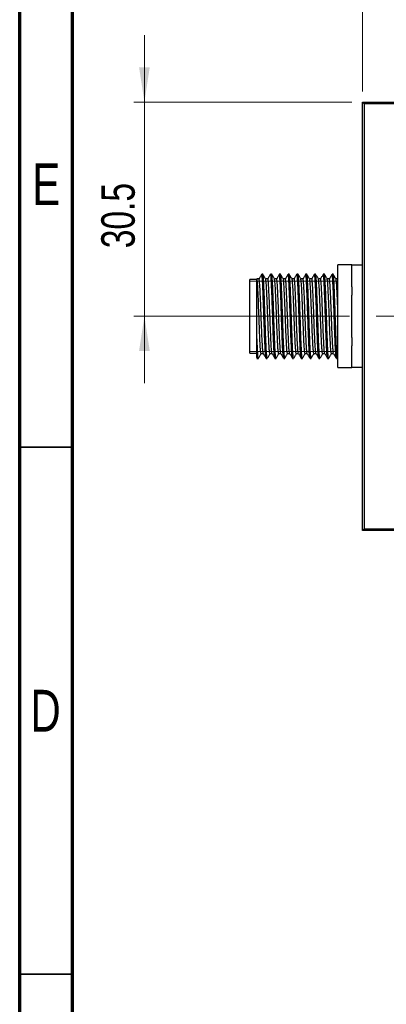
# Model space of a CAD drawing. Header units: millimetres. Extents: x 15 to 415, y 5 to 292.
# Tile 2 of 14: x 15 to 50, y 146 to 239. Entities that reach past the tile are written whole.
import ezdxf

# ---------------------------------------------------------------- set-up
doc = ezdxf.new("R2010")
doc.units = ezdxf.units.MM
doc.linetypes.add('CENTERX2', pattern=[20.32, 12.7, -2.54, 2.54, -2.54])
doc.styles.add('SLDTEXTSTYLE0', font='TXT', dxfattribs={"width": 0.75})
doc.dimstyles.new('SLDDIMSTYLE0', dxfattribs={"dimtxt": 3.175, "dimasz": 3.302, "dimexe": 0, "dimexo": 0.0625, "dimgap": 0.79375, "dimtad": 1, "dimdec": 1, "dimlfac": 1.5, "dimrnd": 1e-09, "dimzin": 4, "dimdsep": 46, "dimtxsty": 'SLDTEXTSTYLE0', "dimsah": 1, "dimcen": 0.09, "dimadec": 0, "dimazin": 1, "dimtfac": 1, "dimtdec": 1, "dimtofl": 0, "dimtmove": 0, "dimatfit": 3, "dimfxl": 1, "dimfrac": 2, "dimtolj": 1, "dimtzin": 12, "dimarcsym": 0})
doc.dimstyles.new('SLDDIMSTYLE1', dxfattribs={"dimtxt": 3.175, "dimasz": 3.302, "dimexe": 0, "dimexo": 0.0625, "dimgap": 0.79375, "dimtad": 1, "dimdec": 1, "dimlfac": 1.5, "dimrnd": 1e-09, "dimzin": 12, "dimdsep": 46, "dimtxsty": 'SLDTEXTSTYLE0', "dimsah": 1, "dimcen": 0.09, "dimadec": 0, "dimazin": 3, "dimtfac": 1, "dimtdec": 1, "dimtmove": 0, "dimatfit": 0, "dimfxl": 1, "dimfrac": 2, "dimtolj": 1, "dimtzin": 12, "dimarcsym": 0})

# ---------------------------------------------------------------- blocks, each defined once
blk = doc.blocks.new('_D_2')
at = {"color": 7, "linetype": 'Continuous', "lineweight": 0}
for p, q in [((47.493, 232.275), (47.493, 248.945)), ((190.159, 232.275), (190.159, 248.945)), ((47.493, 247.945), (190.159, 247.945))]:
    blk.add_line(p, q, dxfattribs=at)
at = {"color": 7, "linetype": 'Continuous', "lineweight": 18}
for points in [[(47.493, 247.945), (50.795, 247.437), (50.795, 248.453)], [(190.159, 247.945), (186.857, 248.453), (186.857, 247.437)]]:
    blk.add_solid(points, dxfattribs=at)
at = {"color": 7, "linetype": 'Continuous', "lineweight": 18, "insert": (123.71, 252.038), "char_height": 3.175, "attachment_point": 1, "style": 'SLDTEXTSTYLE0'}
blk.add_mtext('214.0', dxfattribs=at)
blk = doc.blocks.new('_D_4')
at = {"color": 7, "linetype": 'Continuous', "lineweight": 0}
for p, q in [((26.826, 231.275), (26.826, 237.625)), ((46.493, 231.275), (25.826, 231.275)), ((26.826, 210.942), (26.826, 231.275)), ((42.159, 210.942), (25.826, 210.942)), ((26.826, 210.942), (26.826, 204.592))]:
    blk.add_line(p, q, dxfattribs=at)
at = {"color": 7, "linetype": 'Continuous', "lineweight": 18}
for points in [[(26.826, 231.275), (27.334, 234.577), (26.318, 234.577)], [(26.826, 210.942), (26.318, 207.64), (27.334, 207.64)]]:
    blk.add_solid(points, dxfattribs=at)
at = {"color": 7, "linetype": 'Continuous', "lineweight": 18, "insert": (22.733, 217.397), "char_height": 3.175, "attachment_point": 1, "rotation": 90, "style": 'SLDTEXTSTYLE0'}
blk.add_mtext('30.5', dxfattribs=at)

msp = doc.modelspace()

# ---------------------------------------------------------------- linework, layer by layer
at = {"color": 7, "linetype": 'Continuous', "lineweight": 70}
for p, q in [((15, 5), (15, 292)), ((20, 10), (20, 287))]:
    msp.add_line(p, q, dxfattribs=at)
at = {"color": 7, "linetype": 'Continuous', "lineweight": 25}
for p, q in [((47.6594, 231.1085), (47.4927, 231.2751)), ((47.4927, 231.2751), (190.1594, 231.2751)), ((47.4927, 190.6085), (47.4927, 231.2751)), ((189.9927, 231.1085), (47.6594, 231.1085)), ((47.6594, 231.1085), (47.6594, 190.7751)), ((46.4927, 215.8173), (45.1594, 215.8173)), ((45.1594, 215.594), (45.1594, 215.8173)), ((45.1594, 213.9896), (45.1594, 215.594)), ((46.4927, 215.8173), (46.4927, 215.7535)), ((47.4927, 215.7751), (46.4927, 215.7751)), ((46.4927, 213.7432), (46.4927, 215.7535)), ((37.4927, 214.4418), (36.8261, 214.4418)), ((36.8261, 210.9418), (36.8261, 214.4418)), ((38.0553, 214.9418), (37.951, 214.9418)), ((38.8887, 214.9418), (38.7843, 214.9418)), ((39.722, 214.9418), (39.6177, 214.9418)), ((40.5553, 214.9418), (40.451, 214.9418)), ((41.3887, 214.9418), (41.2843, 214.9418)), ((42.222, 214.9418), (42.1177, 214.9418)), ((43.0553, 214.9418), (42.951, 214.9418)), ((43.8887, 214.9418), (43.7843, 214.9418)), ((44.722, 214.9418), (44.6177, 214.9418)), ((45.1594, 214.4907), (44.9863, 214.4907)), ((45.1594, 212.5462), (45.1594, 213.9896)), ((46.4927, 213.7432), (46.4927, 212.9521)), ((45.1594, 209.3374), (45.1594, 212.5462)), ((46.4927, 208.9314), (46.4927, 212.9521)), ((36.8261, 207.4418), (36.8261, 210.9418)), ((37.4927, 207.14), (37.4927, 209.1327)), ((45.1594, 207.894), (45.1594, 209.3374)), ((46.4927, 208.9314), (46.4927, 208.1404)), ((45.1594, 206.2896), (45.1594, 207.894)), ((46.4927, 206.1301), (46.4927, 208.1404)), ((36.8261, 207.4418), (37.4927, 207.4418)), ((37.4861, 207.0193), (37.5272, 206.9482)), ((37.4927, 206.9418), (37.6387, 206.9418)), ((38.3677, 206.9418), (38.472, 206.9418)), ((39.2011, 206.9418), (39.3053, 206.9418)), ((40.0344, 206.9418), (40.1387, 206.9418)), ((40.8677, 206.9418), (40.972, 206.9418)), ((41.7011, 206.9418), (41.8053, 206.9418)), ((42.5344, 206.9418), (42.6387, 206.9418)), ((43.3677, 206.9418), (43.472, 206.9418)), ((44.2011, 206.9418), (44.3053, 206.9418)), ((44.5658, 207.3929), (44.7701, 207.3929)), ((45.0344, 206.9418), (45.1594, 206.9418)), ((45.1594, 206.0663), (45.1594, 206.2896)), ((45.1594, 206.0663), (46.4927, 206.0663)), ((46.4927, 206.1301), (46.4927, 206.0663)), ((46.4927, 206.1085), (47.4927, 206.1085)), ((47.6594, 190.7751), (47.4927, 190.6085)), ((47.6594, 190.7751), (189.9927, 190.7751)), ((190.1594, 190.6085), (47.4927, 190.6085))]:
    msp.add_line(p, q, dxfattribs=at)
at = {"color": 7, "linetype": 'Continuous', "lineweight": 18}
for p, q in [((45.1594, 214.2751), (36.8261, 214.2751)), ((44.9144, 214.6085), (44.842, 214.6085)), ((45.1594, 207.6085), (36.8261, 207.6085)), ((45.1594, 207.2751), (44.842, 207.2751))]:
    msp.add_line(p, q, dxfattribs=at)
at = {"color": 7, "linetype": 'CENTERX2', "lineweight": 18}
msp.add_line((33.5634, 210.9418), (56.1044, 210.9418), dxfattribs=at)
at = {"color": 7, "linetype": 'Continuous', "lineweight": 35}
for p, q in [((20, 198.5), (15, 198.5)), ((15, 148.5), (20, 148.5)), ((20, 148.5), (15, 148.5))]:
    msp.add_line(p, q, dxfattribs=at)
at = {"color": 7, "linetype": 'Continuous', "lineweight": 25, "flags": 128}
msp.add_lwpolyline([(37.8991, 207.423), (37.8815, 207.4255), (37.8455, 207.6769), (37.8097, 208.159), (37.7761, 208.8226), (37.74, 209.6496), (37.7043, 210.566), (37.6706, 211.4907), (37.6594, 211.782), (37.6342, 212.4056), (37.6091, 212.977), (37.5754, 213.6596), (37.5398, 214.1641), (37.5037, 214.4426), (37.4927, 214.4789), (37.4927, 214.4789)], dxfattribs=at)
at = {"color": 7, "linetype": 'Continuous', "lineweight": 25}
for points, knots in [([(37.6908, 214.4907), (37.656, 214.4907), (37.5865, 214.4907), (37.5171, 214.4907), (37.4824, 214.4907)], [0, 0, 0, 0, 0.5012125, 1, 1, 1, 1]), ([(37.4927, 209.1327), (37.4927, 209.4182), (37.4927, 209.7133), (37.4927, 210.1704), (37.4927, 210.3255), (37.4927, 210.634), (37.4927, 210.7881), (37.4927, 211.2501), (37.4927, 211.5593), (37.4927, 211.9991), (37.4927, 212.1426), (37.4927, 212.4236), (37.4927, 212.562), (37.4927, 212.9595), (37.4927, 213.2009), (37.4927, 213.528), (37.4927, 213.6315), (37.4927, 213.82), (37.4927, 213.9058), (37.4927, 214.0609), (37.4927, 214.1301), (37.4927, 214.2515), (37.4927, 214.3032), (37.4927, 214.428), (37.4927, 214.4732), (37.4927, 214.4789)], [0, 0, 0, 0, 0.125, 0.125, 0.1875, 0.1875, 0.25, 0.25, 0.375, 0.375, 0.4375, 0.4375, 0.5, 0.5, 0.625, 0.625, 0.6875, 0.6875, 0.75, 0.75, 0.8125, 0.8125, 0.875, 0.875, 1, 1, 1, 1]), ([(37.9315, 214.8957), (37.8879, 214.8205), (37.8008, 214.6703), (37.7139, 214.522), (37.6706, 214.448)], [0, 0, 0, 0, 0.500663, 1, 1, 1, 1]), ([(38.0991, 207.4242), (38.096, 207.4225), (38.0816, 207.4147), (38.0538, 207.6496), (38.0178, 208.1195), (37.9847, 208.8042), (37.9483, 209.6332), (37.9124, 210.5556), (37.8792, 211.504), (37.8428, 212.4141), (37.8069, 213.2193), (37.7737, 213.8705), (37.7372, 214.3005), (37.7094, 214.5014), (37.6943, 214.4714), (37.6907, 214.464)], [0, 0, 0, 0, 0.0234013, 0.1102063, 0.1968956, 0.2818285, 0.3686844, 0.4553103, 0.5402596, 0.6271621, 0.7137205, 0.7986945, 0.8856394, 0.9721262, 1, 1, 1, 1]), ([(38.3604, 206.977), (38.357, 206.9747), (38.3423, 206.9649), (38.3142, 207.2306), (38.2782, 207.7609), (38.2451, 208.5325), (38.2087, 209.4669), (38.1728, 210.5065), (38.1396, 211.5755), (38.1032, 212.6012), (38.0674, 213.5088), (38.0342, 214.2427), (37.9977, 214.7274), (37.9698, 214.9539), (37.9547, 214.9199), (37.951, 214.9116)], [0, 0, 0, 0, 0.0255631, 0.1121542, 0.1986298, 0.2833544, 0.369996, 0.4564085, 0.5411495, 0.6278376, 0.7141828, 0.7989483, 0.8856787, 0.9719525, 1, 1, 1, 1]), ([(38.472, 206.9604), (38.4695, 206.955), (38.4557, 206.9247), (38.4294, 207.1166), (38.3927, 207.5737), (38.3593, 208.2844), (38.3239, 209.1751), (38.2873, 210.1914), (38.2539, 211.2592), (38.2183, 212.3057), (38.1818, 213.2554), (38.1485, 214.0465), (38.1128, 214.6105), (38.0807, 214.9172), (38.0623, 214.912), (38.0553, 214.91)], [0, 0, 0, 0, 0.0183804, 0.1028569, 0.1881127, 0.2714592, 0.3560175, 0.4412441, 0.5245428, 0.6091791, 0.6943724, 0.7776311, 0.8623415, 0.9474973, 1, 1, 1, 1]), ([(38.3237, 214.4836), (38.2801, 214.5591), (38.193, 214.7097), (38.1059, 214.8603), (38.0624, 214.9355)], [0, 0, 0, 0, 0.50085779, 1, 1, 1, 1]), ([(38.5241, 214.4907), (38.4893, 214.4907), (38.4211, 214.4907), (38.353, 214.4907), (38.3196, 214.4907)], [0, 0, 0, 0, 0.5105231, 1, 1, 1, 1]), ([(38.7324, 207.423), (38.7266, 207.4177), (38.7094, 207.4017), (38.6789, 207.6455), (38.6428, 208.1205), (38.6097, 208.8039), (38.5733, 209.6334), (38.5374, 210.5553), (38.5119, 211.2861), (38.4882, 211.9015), (38.4675, 212.4137), (38.4388, 213.066), (38.4089, 213.6975), (38.3732, 214.1935), (38.344, 214.4535), (38.3282, 214.4546), (38.3239, 214.4549)], [0, 0, 0, 0, 0.0442649, 0.1309893, 0.2175982, 0.3024522, 0.3892274, 0.4757729, 0.5606434, 0.5879042, 0.6484288, 0.7087716, 0.7936985, 0.8801069, 0.96697, 1, 1, 1, 1]), ([(38.7648, 214.8957), (38.7212, 214.8206), (38.6342, 214.6705), (38.5473, 214.5221), (38.5039, 214.448)], [0, 0, 0, 0, 0.5005891, 1, 1, 1, 1]), ([(38.9325, 207.4242), (38.9294, 207.4225), (38.9149, 207.4147), (38.8872, 207.6496), (38.8511, 208.1195), (38.818, 208.8042), (38.7817, 209.6332), (38.7457, 210.5556), (38.7125, 211.504), (38.6761, 212.4141), (38.6403, 213.2193), (38.6071, 213.8705), (38.5706, 214.3005), (38.5428, 214.5014), (38.5277, 214.4714), (38.524, 214.464)], [0, 0, 0, 0, 0.023406, 0.1102107, 0.1968996, 0.281832, 0.3686874, 0.4553129, 0.5402619, 0.6271639, 0.7137219, 0.7986954, 0.8856399, 0.9721263, 1, 1, 1, 1]), ([(39.1938, 206.977), (39.1904, 206.9747), (39.1756, 206.9649), (39.1476, 207.2306), (39.1116, 207.7609), (39.0784, 208.5325), (39.0421, 209.4669), (39.0061, 210.5065), (38.973, 211.5755), (38.9365, 212.6012), (38.9007, 213.5088), (38.8675, 214.2427), (38.831, 214.7274), (38.8031, 214.9539), (38.788, 214.9199), (38.7843, 214.9116)], [0, 0, 0, 0, 0.0255696, 0.1121601, 0.1986351, 0.2833591, 0.3700002, 0.4564121, 0.5411525, 0.6278401, 0.7141847, 0.7989496, 0.8856795, 0.9719526, 1, 1, 1, 1]), ([(39.3053, 206.9604), (39.3029, 206.955), (39.289, 206.9247), (39.2627, 207.1166), (39.2261, 207.5737), (39.1927, 208.2844), (39.1572, 209.1751), (39.1206, 210.1914), (39.0873, 211.2592), (39.0517, 212.3057), (39.0151, 213.2554), (38.9819, 214.0465), (38.9461, 214.6105), (38.9141, 214.9172), (38.8957, 214.912), (38.8887, 214.91)], [0, 0, 0, 0, 0.0183804, 0.1028569, 0.1881127, 0.2714592, 0.3560175, 0.4412441, 0.5245428, 0.6091791, 0.6943724, 0.7776311, 0.8623415, 0.9474973, 1, 1, 1, 1]), ([(39.1571, 214.4836), (39.1134, 214.559), (39.0263, 214.7097), (38.9392, 214.8603), (38.8957, 214.9355)], [0, 0, 0, 0, 0.50074683, 1, 1, 1, 1]), ([(39.3574, 214.4907), (39.3226, 214.4907), (39.2545, 214.4907), (39.1863, 214.4907), (39.1529, 214.4907)], [0, 0, 0, 0, 0.5103864, 1, 1, 1, 1]), ([(39.5657, 207.423), (39.5599, 207.4177), (39.5427, 207.4017), (39.5122, 207.6455), (39.4761, 208.1205), (39.443, 208.8039), (39.4067, 209.6334), (39.3707, 210.5553), (39.3452, 211.2861), (39.3215, 211.9015), (39.3009, 212.4137), (39.2721, 213.066), (39.2423, 213.6975), (39.2066, 214.1934), (39.1773, 214.4535), (39.1616, 214.4546), (39.1572, 214.4549)], [0, 0, 0, 0, 0.0442802, 0.1310037, 0.2176115, 0.3024645, 0.3892387, 0.4757832, 0.5606527, 0.5879132, 0.6484371, 0.7087792, 0.7937051, 0.8801125, 0.9669746, 1, 1, 1, 1]), ([(39.5981, 214.8957), (39.5546, 214.8206), (39.4675, 214.6706), (39.3806, 214.5221), (39.3372, 214.448)], [0, 0, 0, 0, 0.5005156, 1, 1, 1, 1]), ([(39.7658, 207.4242), (39.7627, 207.4225), (39.7482, 207.4147), (39.7205, 207.6496), (39.6845, 208.1195), (39.6513, 208.8042), (39.615, 209.6332), (39.579, 210.5556), (39.5459, 211.504), (39.5094, 212.4141), (39.4736, 213.2193), (39.4404, 213.8705), (39.4039, 214.3005), (39.3761, 214.5014), (39.361, 214.4714), (39.3573, 214.464)], [0, 0, 0, 0, 0.0234128, 0.1102168, 0.1969051, 0.2818369, 0.3686918, 0.4553167, 0.540265, 0.6271664, 0.7137238, 0.7986968, 0.8856406, 0.9721264, 1, 1, 1, 1]), ([(40.0271, 206.977), (40.0237, 206.9747), (40.0089, 206.9649), (39.9809, 207.2306), (39.9449, 207.7609), (39.9117, 208.5325), (39.8754, 209.4669), (39.8394, 210.5065), (39.8063, 211.5755), (39.7699, 212.6012), (39.734, 213.5088), (39.7008, 214.2427), (39.6643, 214.7274), (39.6365, 214.9539), (39.6214, 214.9199), (39.6177, 214.9116)], [0, 0, 0, 0, 0.0255761, 0.112166, 0.1986405, 0.2833639, 0.3700044, 0.4564157, 0.5411556, 0.6278426, 0.7141866, 0.798951, 0.8856802, 0.9719528, 1, 1, 1, 1]), ([(40.1387, 206.9604), (40.1362, 206.955), (40.1224, 206.9247), (40.096, 207.1166), (40.0594, 207.5737), (40.026, 208.2844), (39.9905, 209.1751), (39.9539, 210.1914), (39.9206, 211.2592), (39.885, 212.3057), (39.8484, 213.2554), (39.8152, 214.0465), (39.7795, 214.6105), (39.7474, 214.9172), (39.729, 214.912), (39.722, 214.91)], [0, 0, 0, 0, 0.0183804, 0.1028569, 0.1881127, 0.2714592, 0.3560175, 0.4412441, 0.5245428, 0.6091791, 0.6943724, 0.7776311, 0.8623415, 0.9474973, 1, 1, 1, 1]), ([(39.9904, 214.4836), (39.9468, 214.559), (39.8597, 214.7096), (39.7725, 214.8603), (39.729, 214.9355)], [0, 0, 0, 0, 0.5006355, 1, 1, 1, 1]), ([(40.1908, 214.4907), (40.156, 214.4907), (40.0878, 214.4907), (40.0197, 214.4907), (39.9863, 214.4907)], [0, 0, 0, 0, 0.5102495, 1, 1, 1, 1]), ([(40.3991, 207.423), (40.3933, 207.4176), (40.3761, 207.4017), (40.3455, 207.6455), (40.3095, 208.1205), (40.2763, 208.8039), (40.24, 209.6334), (40.204, 210.5553), (40.1785, 211.2861), (40.1549, 211.9015), (40.1342, 212.4137), (40.1054, 213.066), (40.0756, 213.6975), (40.0399, 214.1934), (40.0107, 214.4535), (39.9949, 214.4546), (39.9906, 214.4549)], [0, 0, 0, 0, 0.0442955, 0.131018, 0.2176248, 0.3024768, 0.38925, 0.4757935, 0.560662, 0.5879222, 0.6484453, 0.7087868, 0.7937117, 0.8801181, 0.9669791, 1, 1, 1, 1]), ([(40.4315, 214.8957), (40.3879, 214.8207), (40.3009, 214.6708), (40.214, 214.5222), (40.1706, 214.448)], [0, 0, 0, 0, 0.5004423, 1, 1, 1, 1]), ([(40.5991, 207.4242), (40.596, 207.4225), (40.5816, 207.4147), (40.5538, 207.6496), (40.5178, 208.1195), (40.4847, 208.8042), (40.4483, 209.6332), (40.4124, 210.5556), (40.3792, 211.504), (40.3428, 212.4141), (40.3069, 213.2193), (40.2737, 213.8705), (40.2372, 214.3005), (40.2094, 214.5014), (40.1943, 214.4714), (40.1907, 214.464)], [0, 0, 0, 0, 0.0234156, 0.1102193, 0.1969074, 0.281839, 0.3686936, 0.4553182, 0.5402663, 0.6271675, 0.7137246, 0.7986973, 0.8856409, 0.9721264, 1, 1, 1, 1]), ([(40.8604, 206.977), (40.8571, 206.9747), (40.8423, 206.9649), (40.8142, 207.2306), (40.7782, 207.7609), (40.7451, 208.5325), (40.7087, 209.4669), (40.6728, 210.5065), (40.6396, 211.5755), (40.6032, 212.6012), (40.5674, 213.5088), (40.5342, 214.2427), (40.4977, 214.7274), (40.4698, 214.9539), (40.4547, 214.9199), (40.451, 214.9116)], [0, 0, 0, 0, 0.0255826, 0.1121718, 0.1986458, 0.2833687, 0.3700086, 0.4564193, 0.5411586, 0.627845, 0.7141885, 0.7989523, 0.885681, 0.971953, 1, 1, 1, 1]), ([(40.972, 206.9604), (40.9695, 206.955), (40.9557, 206.9247), (40.9294, 207.1166), (40.8927, 207.5737), (40.8593, 208.2844), (40.8239, 209.1751), (40.7873, 210.1914), (40.7539, 211.2592), (40.7183, 212.3057), (40.6818, 213.2554), (40.6485, 214.0465), (40.6128, 214.6105), (40.5807, 214.9172), (40.5623, 214.912), (40.5553, 214.91)], [0, 0, 0, 0, 0.0183804, 0.1028569, 0.1881127, 0.2714592, 0.3560175, 0.4412441, 0.5245428, 0.6091791, 0.6943724, 0.7776311, 0.8623415, 0.9474973, 1, 1, 1, 1]), ([(40.8237, 214.4836), (40.7801, 214.559), (40.693, 214.7096), (40.6059, 214.8603), (40.5624, 214.9355)], [0, 0, 0, 0, 0.5005238, 1, 1, 1, 1]), ([(41.0241, 214.4907), (40.9893, 214.4907), (40.9212, 214.4907), (40.853, 214.4907), (40.8196, 214.4907)], [0, 0, 0, 0, 0.5101123, 1, 1, 1, 1]), ([(41.2324, 207.423), (41.2266, 207.4176), (41.2094, 207.4017), (41.1789, 207.6455), (41.1428, 208.1205), (41.1097, 208.8039), (41.0733, 209.6334), (41.0374, 210.5553), (41.0119, 211.2861), (40.9882, 211.9015), (40.9675, 212.4137), (40.9388, 213.066), (40.9089, 213.6975), (40.8732, 214.1934), (40.844, 214.4535), (40.8282, 214.4546), (40.8239, 214.4549)], [0, 0, 0, 0, 0.0443109, 0.1310323, 0.2176381, 0.3024891, 0.3892613, 0.4758038, 0.5606713, 0.5879312, 0.6484536, 0.7087944, 0.7937183, 0.8801236, 0.9669837, 1, 1, 1, 1]), ([(41.2648, 214.8957), (41.2212, 214.8208), (41.1342, 214.671), (41.0473, 214.5223), (41.0039, 214.448)], [0, 0, 0, 0, 0.5003694, 1, 1, 1, 1]), ([(41.4325, 207.4242), (41.4294, 207.4225), (41.4149, 207.4147), (41.3872, 207.6496), (41.3511, 208.1195), (41.318, 208.8042), (41.2817, 209.6332), (41.2457, 210.5556), (41.2125, 211.504), (41.1761, 212.4141), (41.1403, 213.2193), (41.1071, 213.8705), (41.0706, 214.3005), (41.0428, 214.5014), (41.0277, 214.4714), (41.024, 214.464)], [0, 0, 0, 0, 0.0234203, 0.1102237, 0.1969113, 0.2818425, 0.3686966, 0.4553209, 0.5402685, 0.6271693, 0.713726, 0.7986983, 0.8856414, 0.9721265, 1, 1, 1, 1]), ([(41.6938, 206.977), (41.6904, 206.9747), (41.6756, 206.9649), (41.6476, 207.2306), (41.6116, 207.7609), (41.5784, 208.5325), (41.5421, 209.4669), (41.5061, 210.5065), (41.473, 211.5755), (41.4365, 212.6012), (41.4007, 213.5088), (41.3675, 214.2427), (41.331, 214.7274), (41.3031, 214.9539), (41.288, 214.9199), (41.2843, 214.9116)], [0, 0, 0, 0, 0.025589, 0.1121777, 0.1986511, 0.2833734, 0.3700128, 0.4564229, 0.5411617, 0.6278475, 0.7141904, 0.7989536, 0.8856817, 0.9719532, 1, 1, 1, 1]), ([(41.8053, 206.9604), (41.8029, 206.955), (41.789, 206.9247), (41.7627, 207.1166), (41.7261, 207.5737), (41.6927, 208.2844), (41.6572, 209.1751), (41.6206, 210.1914), (41.5873, 211.2592), (41.5517, 212.3057), (41.5151, 213.2554), (41.4819, 214.0465), (41.4461, 214.6105), (41.4141, 214.9172), (41.3957, 214.912), (41.3887, 214.91)], [0, 0, 0, 0, 0.0183804, 0.1028569, 0.1881127, 0.2714592, 0.3560175, 0.4412441, 0.5245428, 0.6091791, 0.6943724, 0.7776311, 0.8623415, 0.9474973, 1, 1, 1, 1]), ([(41.6571, 214.4836), (41.6135, 214.559), (41.5263, 214.7096), (41.4392, 214.8602), (41.3957, 214.9355)], [0, 0, 0, 0, 0.5004117, 1, 1, 1, 1]), ([(41.8574, 214.4907), (41.8227, 214.4907), (41.7545, 214.4907), (41.6863, 214.4907), (41.6529, 214.4907)], [0, 0, 0, 0, 0.5099749, 1, 1, 1, 1]), ([(42.0658, 207.423), (42.0599, 207.4176), (42.0428, 207.4017), (42.0122, 207.6455), (41.9761, 208.1205), (41.943, 208.8039), (41.9067, 209.6334), (41.8707, 210.5553), (41.8452, 211.2861), (41.8215, 211.9015), (41.8009, 212.4137), (41.7721, 213.066), (41.7423, 213.6975), (41.7066, 214.1934), (41.6773, 214.4535), (41.6616, 214.4546), (41.6572, 214.4549)], [0, 0, 0, 0, 0.0443262, 0.1310466, 0.2176514, 0.3025015, 0.3892726, 0.4758141, 0.5606806, 0.5879402, 0.6484619, 0.7088019, 0.7937248, 0.8801292, 0.9669883, 1, 1, 1, 1]), ([(42.0981, 214.8957), (42.0546, 214.8208), (41.9676, 214.6711), (41.8807, 214.5223), (41.8372, 214.448)], [0, 0, 0, 0, 0.5002968, 1, 1, 1, 1]), ([(42.2658, 207.4242), (42.2627, 207.4225), (42.2482, 207.4146), (42.2205, 207.6496), (42.1845, 208.1195), (42.1513, 208.8042), (42.115, 209.6332), (42.079, 210.5556), (42.0459, 211.504), (42.0094, 212.4141), (41.9736, 213.2193), (41.9404, 213.8705), (41.9039, 214.3005), (41.8761, 214.5014), (41.861, 214.4714), (41.8573, 214.464)], [0, 0, 0, 0, 0.0234251, 0.110228, 0.1969152, 0.281846, 0.3686997, 0.4553235, 0.5402707, 0.6271711, 0.7137274, 0.7986992, 0.885642, 0.9721266, 1, 1, 1, 1]), ([(42.5271, 206.977), (42.5237, 206.9747), (42.509, 206.9649), (42.4809, 207.2306), (42.4449, 207.7609), (42.4117, 208.5325), (42.3754, 209.4669), (42.3394, 210.5065), (42.3063, 211.5755), (42.2699, 212.6012), (42.234, 213.5088), (42.2008, 214.2427), (42.1643, 214.7274), (42.1365, 214.9539), (42.1214, 214.9199), (42.1177, 214.9116)], [0, 0, 0, 0, 0.0255955, 0.1121836, 0.1986564, 0.2833782, 0.370017, 0.4564266, 0.5411647, 0.62785, 0.7141923, 0.798955, 0.8856825, 0.9719534, 1, 1, 1, 1]), ([(42.6387, 206.9604), (42.6362, 206.955), (42.6224, 206.9247), (42.596, 207.1166), (42.5594, 207.5737), (42.526, 208.2844), (42.4905, 209.1751), (42.4539, 210.1914), (42.4206, 211.2592), (42.385, 212.3057), (42.3484, 213.2554), (42.3152, 214.0465), (42.2795, 214.6105), (42.2474, 214.9172), (42.229, 214.912), (42.222, 214.91)], [0, 0, 0, 0, 0.0183804, 0.1028569, 0.1881127, 0.2714592, 0.3560175, 0.4412441, 0.5245428, 0.6091791, 0.6943724, 0.7776311, 0.8623415, 0.9474973, 1, 1, 1, 1]), ([(42.4904, 214.4836), (42.4468, 214.559), (42.3597, 214.7096), (42.2726, 214.8602), (42.229, 214.9355)], [0, 0, 0, 0, 0.5002993, 1, 1, 1, 1]), ([(42.6908, 214.4907), (42.656, 214.4907), (42.5878, 214.4907), (42.5197, 214.4907), (42.4863, 214.4907)], [0, 0, 0, 0, 0.5098373, 1, 1, 1, 1]), ([(42.8991, 207.423), (42.8933, 207.4176), (42.8761, 207.4017), (42.8455, 207.6455), (42.8095, 208.1205), (42.7763, 208.8039), (42.74, 209.6334), (42.704, 210.5553), (42.6785, 211.2861), (42.6549, 211.9015), (42.6342, 212.4137), (42.6054, 213.066), (42.5756, 213.6975), (42.5399, 214.1934), (42.5107, 214.4535), (42.4949, 214.4546), (42.4906, 214.4549)], [0, 0, 0, 0, 0.0443415, 0.1310609, 0.2176647, 0.3025138, 0.3892839, 0.4758244, 0.5606899, 0.5879491, 0.6484702, 0.7088095, 0.7937314, 0.8801348, 0.9669928, 1, 1, 1, 1]), ([(42.9315, 214.8957), (42.8879, 214.8209), (42.8009, 214.6713), (42.714, 214.5224), (42.6706, 214.448)], [0, 0, 0, 0, 0.50022444, 1, 1, 1, 1]), ([(43.0991, 207.4242), (43.0961, 207.4225), (43.0816, 207.4146), (43.0538, 207.6496), (43.0178, 208.1195), (42.9847, 208.8042), (42.9483, 209.6332), (42.9124, 210.5556), (42.8792, 211.504), (42.8428, 212.4141), (42.8069, 213.2193), (42.7737, 213.8705), (42.7372, 214.3005), (42.7094, 214.5014), (42.6943, 214.4714), (42.6907, 214.464)], [0, 0, 0, 0, 0.0234298, 0.1102323, 0.1969191, 0.2818495, 0.3687028, 0.4553261, 0.540273, 0.6271729, 0.7137287, 0.7987002, 0.8856425, 0.9721268, 1, 1, 1, 1]), ([(43.3604, 206.977), (43.3571, 206.9747), (43.3423, 206.9649), (43.3142, 207.2306), (43.2782, 207.7609), (43.2451, 208.5325), (43.2087, 209.4669), (43.1728, 210.5065), (43.1396, 211.5755), (43.1032, 212.6012), (43.0674, 213.5088), (43.0342, 214.2427), (42.9977, 214.7274), (42.9698, 214.9539), (42.9547, 214.9199), (42.951, 214.9116)], [0, 0, 0, 0, 0.025602, 0.1121896, 0.1986618, 0.2833829, 0.3700212, 0.4564302, 0.5411678, 0.6278524, 0.7141942, 0.7989563, 0.8856833, 0.9719536, 1, 1, 1, 1]), ([(43.472, 206.9604), (43.4695, 206.955), (43.4557, 206.9247), (43.4294, 207.1166), (43.3927, 207.5737), (43.3593, 208.2844), (43.3239, 209.1751), (43.2873, 210.1914), (43.2539, 211.2592), (43.2183, 212.3057), (43.1818, 213.2554), (43.1485, 214.0465), (43.1128, 214.6105), (43.0807, 214.9172), (43.0623, 214.912), (43.0553, 214.91)], [0, 0, 0, 0, 0.0183804, 0.1028569, 0.1881127, 0.2714592, 0.3560175, 0.4412441, 0.5245428, 0.6091791, 0.6943724, 0.7776311, 0.8623415, 0.9474973, 1, 1, 1, 1]), ([(43.3237, 214.4836), (43.2801, 214.559), (43.193, 214.7096), (43.1059, 214.8602), (43.0624, 214.9355)], [0, 0, 0, 0, 0.5001866, 1, 1, 1, 1]), ([(43.5241, 214.4907), (43.4894, 214.4907), (43.4212, 214.4907), (43.353, 214.4907), (43.3196, 214.4907)], [0, 0, 0, 0, 0.5096996, 1, 1, 1, 1]), ([(43.7324, 207.423), (43.7266, 207.4176), (43.7094, 207.4017), (43.6789, 207.6455), (43.6428, 208.1205), (43.6097, 208.8039), (43.5733, 209.6334), (43.5374, 210.5553), (43.5119, 211.2861), (43.4882, 211.9015), (43.4675, 212.4137), (43.4388, 213.066), (43.4089, 213.6975), (43.3732, 214.1934), (43.344, 214.4535), (43.3282, 214.4546), (43.3239, 214.4549)], [0, 0, 0, 0, 0.0443569, 0.1310753, 0.217678, 0.3025261, 0.3892952, 0.4758347, 0.5606992, 0.5879581, 0.6484785, 0.7088171, 0.793738, 0.8801404, 0.9669974, 1, 1, 1, 1]), ([(43.7648, 214.8957), (43.7213, 214.821), (43.6343, 214.6714), (43.5474, 214.5224), (43.5039, 214.448)], [0, 0, 0, 0, 0.5001524, 1, 1, 1, 1]), ([(43.9325, 207.4242), (43.9294, 207.4225), (43.9149, 207.4146), (43.8872, 207.6496), (43.8511, 208.1195), (43.818, 208.8042), (43.7817, 209.6332), (43.7457, 210.5556), (43.7125, 211.504), (43.6761, 212.4141), (43.6403, 213.2193), (43.6071, 213.8705), (43.5706, 214.3005), (43.5428, 214.5014), (43.5277, 214.4714), (43.524, 214.464)], [0, 0, 0, 0, 0.0234346, 0.1102367, 0.196923, 0.281853, 0.3687058, 0.4553288, 0.5402752, 0.6271747, 0.7137301, 0.7987012, 0.8856431, 0.9721269, 1, 1, 1, 1]), ([(44.1938, 206.977), (44.1904, 206.9747), (44.1756, 206.9649), (44.1476, 207.2306), (44.1116, 207.7609), (44.0784, 208.5325), (44.0421, 209.4669), (44.0061, 210.5065), (43.973, 211.5755), (43.9365, 212.6012), (43.9007, 213.5088), (43.8675, 214.2427), (43.831, 214.7274), (43.8031, 214.9539), (43.788, 214.9199), (43.7843, 214.9116)], [0, 0, 0, 0, 0.0256085, 0.1121955, 0.1986671, 0.2833877, 0.3700253, 0.4564338, 0.5411708, 0.6278549, 0.7141961, 0.7989576, 0.885684, 0.9719538, 1, 1, 1, 1]), ([(44.3053, 206.9604), (44.3029, 206.955), (44.289, 206.9247), (44.2627, 207.1166), (44.2261, 207.5737), (44.1927, 208.2844), (44.1572, 209.1751), (44.1206, 210.1914), (44.0873, 211.2592), (44.0517, 212.3057), (44.0151, 213.2554), (43.9819, 214.0465), (43.9461, 214.6105), (43.9141, 214.9172), (43.8957, 214.912), (43.8887, 214.91)], [0, 0, 0, 0, 0.0183804, 0.1028569, 0.1881127, 0.2714592, 0.3560175, 0.4412441, 0.5245428, 0.6091791, 0.6943724, 0.7776311, 0.8623415, 0.9474973, 1, 1, 1, 1]), ([(44.1571, 214.4836), (44.1135, 214.5589), (44.0264, 214.7096), (43.9393, 214.8602), (43.8957, 214.9355)], [0, 0, 0, 0, 0.50007348, 1, 1, 1, 1]), ([(44.3574, 214.4907), (44.3227, 214.4907), (44.2545, 214.4907), (44.1864, 214.4907), (44.1529, 214.4907)], [0, 0, 0, 0, 0.5095618, 1, 1, 1, 1]), ([(44.5658, 207.423), (44.56, 207.4176), (44.5428, 207.4016), (44.5122, 207.6455), (44.4761, 208.1205), (44.443, 208.8039), (44.4067, 209.6334), (44.3707, 210.5553), (44.3452, 211.2861), (44.3215, 211.9015), (44.3009, 212.4137), (44.2721, 213.066), (44.2423, 213.6975), (44.2066, 214.1934), (44.1773, 214.4535), (44.1616, 214.4546), (44.1572, 214.4549)], [0, 0, 0, 0, 0.0443722, 0.1310896, 0.2176913, 0.3025384, 0.3893065, 0.475845, 0.5607085, 0.5879671, 0.6484868, 0.7088247, 0.7937446, 0.880146, 0.967002, 1, 1, 1, 1]), ([(44.5981, 214.8957), (44.5546, 214.821), (44.4677, 214.6716), (44.3807, 214.5225), (44.3372, 214.448)], [0, 0, 0, 0, 0.5000808, 1, 1, 1, 1]), ([(44.7658, 207.4242), (44.7627, 207.4225), (44.7482, 207.4146), (44.7205, 207.6496), (44.6845, 208.1195), (44.6513, 208.8042), (44.615, 209.6332), (44.579, 210.5556), (44.5459, 211.504), (44.5094, 212.4141), (44.4736, 213.2193), (44.4404, 213.8705), (44.4039, 214.3005), (44.3761, 214.5014), (44.361, 214.4714), (44.3573, 214.464)], [0, 0, 0, 0, 0.0234393, 0.110241, 0.1969269, 0.2818565, 0.3687089, 0.4553315, 0.5402774, 0.6271765, 0.7137315, 0.7987022, 0.8856436, 0.972127, 1, 1, 1, 1]), ([(45.0271, 206.977), (45.0237, 206.9747), (45.009, 206.9649), (44.9809, 207.2306), (44.9449, 207.7609), (44.9117, 208.5325), (44.8754, 209.4669), (44.8394, 210.5065), (44.8063, 211.5755), (44.7699, 212.6012), (44.734, 213.5088), (44.7008, 214.2427), (44.6643, 214.7274), (44.6365, 214.9539), (44.6214, 214.9199), (44.6177, 214.9116)], [0, 0, 0, 0, 0.0256149, 0.1122014, 0.1986724, 0.2833925, 0.3700295, 0.4564374, 0.5411739, 0.6278574, 0.714198, 0.798959, 0.8856848, 0.9719539, 1, 1, 1, 1]), ([(45.1387, 206.9604), (45.1362, 206.955), (45.1224, 206.9247), (45.096, 207.1166), (45.0594, 207.5737), (45.026, 208.2844), (44.9905, 209.1751), (44.9539, 210.1914), (44.9206, 211.2592), (44.885, 212.3057), (44.8484, 213.2554), (44.8152, 214.0465), (44.7795, 214.6105), (44.7474, 214.9172), (44.729, 214.912), (44.722, 214.91)], [0, 0, 0, 0, 0.0183804, 0.1028569, 0.1881127, 0.2714592, 0.3560175, 0.4412441, 0.5245428, 0.6091791, 0.6943724, 0.7776311, 0.8623415, 0.9474973, 1, 1, 1, 1]), ([(44.9904, 214.4836), (44.9468, 214.5589), (44.8597, 214.7096), (44.7726, 214.8602), (44.729, 214.9355)], [0, 0, 0, 0, 0.4999601, 1, 1, 1, 1]), ([(45.1594, 211.782), (45.151, 211.9932), (45.1342, 212.4149), (45.1054, 213.0656), (45.0756, 213.6976), (45.0399, 214.1934), (45.0107, 214.4535), (44.9949, 214.4546), (44.9906, 214.4549)], [0, 0, 0, 0, 0.1468821, 0.2933232, 0.4994251, 0.7091226, 0.9199235, 1, 1, 1, 1]), ([(37.6387, 206.9604), (37.6362, 206.955), (37.6224, 206.9248), (37.5961, 207.1162), (37.5594, 207.5752), (37.5268, 208.2641), (37.5039, 208.8482), (37.4927, 209.1327)], [0, 0, 0, 0, 0.05242169, 0.2933516, 0.53650446, 0.77421169, 1, 1, 1, 1]), ([(37.5271, 206.977), (37.5237, 206.974), (37.5126, 206.9643), (37.5009, 207.0678), (37.4927, 207.14)], [0, 0, 0, 0, 0.30375, 1, 1, 1, 1]), ([(37.4927, 207.0229), (37.4927, 207.0192), (37.4927, 207.0066), (37.4927, 207.0848), (37.4927, 207.14)], [0, 0, 0, 0, 0.2947469, 1, 1, 1, 1]), ([(37.6481, 206.9529), (37.6915, 207.028), (37.7786, 207.1783), (37.8657, 207.3289), (37.9093, 207.4043)], [0, 0, 0, 0, 0.4991572, 1, 1, 1, 1]), ([(37.8991, 207.3929), (37.9337, 207.3929), (38.0018, 207.3929), (38.0699, 207.3929), (38.1034, 207.3929)], [0, 0, 0, 0, 0.5087898, 1, 1, 1, 1]), ([(38.0992, 207.4), (38.1427, 207.3248), (38.2299, 207.1742), (38.3169, 207.0236), (38.3606, 206.9482)], [0, 0, 0, 0, 0.4990535, 1, 1, 1, 1]), ([(38.4814, 206.9529), (38.5249, 207.028), (38.6119, 207.1783), (38.699, 207.3289), (38.7426, 207.4043)], [0, 0, 0, 0, 0.4992524, 1, 1, 1, 1]), ([(38.7324, 207.3929), (38.7671, 207.3929), (38.8352, 207.3929), (38.9033, 207.3929), (38.9367, 207.3929)], [0, 0, 0, 0, 0.5089266, 1, 1, 1, 1]), ([(38.9326, 207.4), (38.9761, 207.3248), (39.0632, 207.1742), (39.1503, 207.0236), (39.1939, 206.9482)], [0, 0, 0, 0, 0.499168, 1, 1, 1, 1]), ([(39.3148, 206.9529), (39.3582, 207.028), (39.4452, 207.1783), (39.5323, 207.329), (39.5759, 207.4043)], [0, 0, 0, 0, 0.4993479, 1, 1, 1, 1]), ([(39.5658, 207.3929), (39.6004, 207.3929), (39.6685, 207.3929), (39.7366, 207.3929), (39.7701, 207.3929)], [0, 0, 0, 0, 0.5090637, 1, 1, 1, 1]), ([(39.7659, 207.4), (39.8094, 207.3248), (39.8965, 207.1742), (39.9836, 207.0236), (40.0272, 206.9482)], [0, 0, 0, 0, 0.4992822, 1, 1, 1, 1]), ([(40.1481, 206.9529), (40.1916, 207.028), (40.2786, 207.1784), (40.3657, 207.329), (40.4093, 207.4043)], [0, 0, 0, 0, 0.4994438, 1, 1, 1, 1]), ([(40.3991, 207.3929), (40.4338, 207.3929), (40.5019, 207.3929), (40.57, 207.3929), (40.6034, 207.3929)], [0, 0, 0, 0, 0.5092011, 1, 1, 1, 1]), ([(40.5992, 207.4), (40.6428, 207.3248), (40.7299, 207.1742), (40.817, 207.0236), (40.8606, 206.9482)], [0, 0, 0, 0, 0.4993961, 1, 1, 1, 1]), ([(40.9814, 206.9529), (41.0249, 207.0281), (41.1119, 207.1784), (41.199, 207.329), (41.2426, 207.4043)], [0, 0, 0, 0, 0.49954, 1, 1, 1, 1]), ([(41.2324, 207.3929), (41.2671, 207.3929), (41.3352, 207.3929), (41.4033, 207.3929), (41.4367, 207.3929)], [0, 0, 0, 0, 0.5093387, 1, 1, 1, 1]), ([(41.4326, 207.4), (41.4761, 207.3248), (41.5632, 207.1742), (41.6503, 207.0235), (41.6939, 206.9482)], [0, 0, 0, 0, 0.4995098, 1, 1, 1, 1]), ([(41.8148, 206.9529), (41.8583, 207.0281), (41.9453, 207.1785), (42.0324, 207.329), (42.0759, 207.4043)], [0, 0, 0, 0, 0.4996366, 1, 1, 1, 1]), ([(42.0658, 207.3929), (42.1005, 207.3929), (42.1685, 207.3929), (42.2366, 207.3929), (42.2701, 207.3929)], [0, 0, 0, 0, 0.5094765, 1, 1, 1, 1]), ([(42.2659, 207.4), (42.3094, 207.3248), (42.3966, 207.1741), (42.4837, 207.0235), (42.5272, 206.9482)], [0, 0, 0, 0, 0.4996231, 1, 1, 1, 1]), ([(42.6481, 206.9529), (42.6916, 207.0281), (42.7786, 207.1785), (42.8657, 207.3291), (42.9093, 207.4043)], [0, 0, 0, 0, 0.4997336, 1, 1, 1, 1]), ([(42.8991, 207.3929), (42.9338, 207.3929), (43.0019, 207.3929), (43.07, 207.3929), (43.1034, 207.3929)], [0, 0, 0, 0, 0.5096144, 1, 1, 1, 1]), ([(43.0992, 207.4), (43.1428, 207.3247), (43.2299, 207.1741), (43.317, 207.0235), (43.3606, 206.9482)], [0, 0, 0, 0, 0.4997361, 1, 1, 1, 1]), ([(43.4814, 206.9529), (43.5249, 207.0281), (43.612, 207.1786), (43.6991, 207.3291), (43.7426, 207.4043)], [0, 0, 0, 0, 0.4998309, 1, 1, 1, 1]), ([(43.7324, 207.3929), (43.7671, 207.3929), (43.8352, 207.3929), (43.9033, 207.3929), (43.9367, 207.3929)], [0, 0, 0, 0, 0.5097524, 1, 1, 1, 1]), ([(43.9326, 207.4), (43.9761, 207.3247), (44.0632, 207.1741), (44.1503, 207.0235), (44.1939, 206.9482)], [0, 0, 0, 0, 0.4998489, 1, 1, 1, 1]), ([(44.3148, 206.9529), (44.3583, 207.0282), (44.4453, 207.1786), (44.5324, 207.3291), (44.5759, 207.4043)], [0, 0, 0, 0, 0.4999285, 1, 1, 1, 1]), ([(44.7659, 207.4), (44.8095, 207.3247), (44.8966, 207.1741), (44.9837, 207.0235), (45.0272, 206.9482)], [0, 0, 0, 0, 0.4999613, 1, 1, 1, 1])]:
    msp.add_open_spline(points, degree=3, knots=knots, dxfattribs=at)

# ---------------------------------------------------------------- texts
at = {"color": 7, "linetype": 'Continuous', "lineweight": 0, "char_height": 3.9688, "attachment_point": 2, "style": 'SLDTEXTSTYLE0'}
for s, insert in [('E', (17.5078, 225.4544)), ('D', (17.4527, 175.4814))]:
    msp.add_mtext(s, dxfattribs=dict(at, insert=insert))

# ---------------------------------------------------------------- dimensions: what is measured, and where the dimension line sits
at = {"color": 7, "linetype": 'Continuous', "lineweight": 18}
dim = msp.add_linear_dim(base=(190.1594, 247.9453), p1=(47.4927, 231.2751), p2=(190.1594, 231.2751), dimstyle='SLDDIMSTYLE0', dxfattribs=at)
dim.commit()
dim.dimension.update_dxf_attribs({"geometry": '_D_2', "text_midpoint": (128.9865, 247.9453), "dimtype": 160})
dim = msp.add_linear_dim(base=(26.8261, 231.2751), p1=(43.1594, 210.9418), p2=(47.4927, 231.2751), angle=90, dimstyle='SLDDIMSTYLE1', dxfattribs=at)
dim.commit()
dim.dimension.update_dxf_attribs({"geometry": '_D_4', "text_midpoint": (26.8261, 221.5013), "dimtype": 160})

doc.saveas('drawing.dxf')
